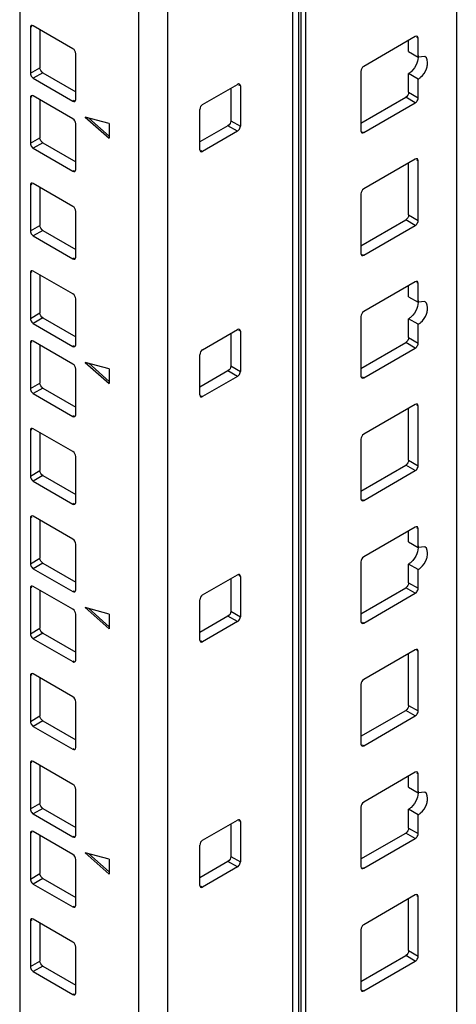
# Model space of a CAD drawing. Header units: millimetres. Extents: x 403 to 808, y 130 to 1563.
# Tile 10 of 14: x 743 to 808, y 840 to 986. Entities that reach past the tile are written whole.
import ezdxf

# ---------------------------------------------------------------- set-up
doc = ezdxf.new("R2010")
doc.units = ezdxf.units.MM
doc.header["$LTSCALE"] = 110.091572
doc.layers.add('00_COMPONENTS', color=7, linetype='CONTINUOUS')

msp = doc.modelspace()

# ---------------------------------------------------------------- linework, layer by layer
at = {"layer": '00_COMPONENTS', "color": 7, "linetype": 'Continuous'}
for p, q in [((807.8, 1362.55), (807.8, 166.58)), ((784.46, 142.8), (784.46, 1351.29)), ((784.76, 1351.7), (784.76, 150.83)), ((783.58, 141.58), (783.58, 1342.45)), ((743.1, 1339.49), (743.1, 143.51)), ((760.77, 130.86), (760.77, 1331.73)), ((765.02, 1331.73), (765.02, 130.86)), ((744.9, 985.19), (744.69, 985.06)), ((744.69, 985.06), (744.69, 978.29)), ((750.98, 981.92), (745.11, 985.31)), ((746.1, 984.74), (746.1, 979.1)), ((801.72, 983.72), (794.08, 979.31)), ((800.73, 981.51), (800.73, 983.14)), ((802.14, 983.47), (801.93, 983.59)), ((802.14, 980.69), (802.14, 983.47)), ((751.41, 974.41), (751.41, 981.18)), ((800.73, 981.51), (802.14, 980.69)), ((803.14, 980.79), (802.14, 980.69)), ((744.69, 978.29), (746.1, 979.1)), ((746.53, 978.37), (745.11, 977.55)), ((746.53, 978.37), (751.41, 975.55)), ((793.65, 978.57), (793.65, 969.75)), ((800.73, 975.47), (800.73, 978.25)), ((802.14, 977.43), (800.73, 978.25)), ((745.11, 977.55), (750.98, 974.16)), ((770.21, 973.67), (775.38, 976.65)), ((775.8, 976.41), (775.59, 976.53)), ((775.8, 976.41), (775.8, 970.45)), ((802.14, 974.65), (802.14, 977.43)), ((750.98, 971.55), (745.11, 974.94)), ((774.39, 976.08), (774.39, 971.26)), ((800.73, 975.47), (802.14, 974.65)), ((744.9, 974.82), (744.69, 974.69)), ((744.69, 974.69), (744.69, 967.92)), ((746.1, 974.37), (746.1, 968.73)), ((750.98, 974.16), (751.19, 974.29)), ((793.65, 970.9), (800.3, 974.73)), ((794.08, 969.51), (801.72, 973.92)), ((801.72, 973.92), (800.3, 974.73)), ((769.79, 966.98), (769.79, 972.94)), ((751.41, 964.04), (751.41, 970.82)), ((756.35, 970.85), (752.82, 971.8)), ((752.82, 971.8), (756.35, 968.66)), ((756.35, 968.97), (753.32, 971.66)), ((756.35, 970.85), (756.35, 968.66)), ((773.96, 970.53), (769.79, 968.12)), ((775.38, 969.71), (773.96, 970.53)), ((774.39, 971.26), (775.8, 970.45)), ((775.38, 969.71), (770.21, 966.73)), ((793.87, 969.63), (794.08, 969.51)), ((744.69, 967.92), (746.1, 968.73)), ((746.53, 968), (745.11, 967.18)), ((746.53, 968), (751.41, 965.18)), ((745.11, 967.18), (750.98, 963.79)), ((770, 966.86), (770.21, 966.73)), ((801.72, 965.57), (794.08, 961.16)), ((800.73, 957.32), (800.73, 965)), ((802.14, 965.32), (801.93, 965.45)), ((802.14, 956.51), (802.14, 965.32)), ((750.98, 963.79), (751.19, 963.92)), ((744.9, 961.85), (744.69, 961.73)), ((750.98, 958.59), (745.11, 961.98)), ((744.69, 961.73), (744.69, 954.95)), ((746.1, 961.41), (746.1, 955.77)), ((793.65, 960.43), (793.65, 951.61)), ((751.41, 951.08), (751.41, 957.85)), ((793.65, 952.75), (800.3, 956.59)), ((801.72, 955.77), (800.3, 956.59)), ((800.73, 957.32), (802.14, 956.51)), ((744.69, 954.95), (746.1, 955.77)), ((746.53, 955.04), (745.11, 954.22)), ((746.53, 955.04), (751.41, 952.22)), ((794.08, 951.36), (801.72, 955.77)), ((745.11, 954.22), (750.98, 950.83)), ((750.98, 950.83), (751.19, 950.95)), ((793.87, 951.48), (794.08, 951.36)), ((744.9, 948.89), (744.69, 948.77)), ((744.69, 948.77), (744.69, 941.99)), ((750.98, 945.63), (745.11, 949.01)), ((746.1, 948.44), (746.1, 942.81)), ((801.72, 947.42), (794.08, 943.01)), ((802.14, 947.18), (801.93, 947.3)), ((802.14, 944.4), (802.14, 947.18)), ((800.73, 945.22), (800.73, 946.85)), ((751.41, 938.11), (751.41, 944.89)), ((800.73, 945.22), (802.14, 944.4)), ((803.14, 944.5), (802.14, 944.4)), ((744.69, 941.99), (746.1, 942.81)), ((746.53, 942.07), (745.11, 941.26)), ((746.53, 942.07), (751.41, 939.26)), ((793.65, 942.28), (793.65, 933.46)), ((800.73, 939.18), (800.73, 941.95)), ((802.14, 941.14), (800.73, 941.95)), ((745.11, 941.26), (750.98, 937.87)), ((770.21, 937.38), (775.38, 940.36)), ((775.8, 940.11), (775.59, 940.24)), ((775.8, 940.11), (775.8, 934.15)), ((802.14, 938.36), (802.14, 941.14)), ((744.9, 938.52), (744.69, 938.4)), ((750.98, 935.26), (745.11, 938.65)), ((774.39, 939.79), (774.39, 934.97)), ((793.65, 934.6), (800.3, 938.44)), ((801.72, 937.62), (800.3, 938.44)), ((800.73, 939.18), (802.14, 938.36)), ((744.69, 938.4), (744.69, 931.62)), ((746.1, 938.07), (746.1, 932.44)), ((750.98, 937.87), (751.19, 937.99)), ((794.08, 933.22), (801.72, 937.62)), ((769.79, 930.68), (769.79, 936.64)), ((751.41, 927.74), (751.41, 934.52)), ((756.35, 934.55), (752.82, 935.5)), ((752.82, 935.5), (756.35, 932.37)), ((756.35, 932.68), (753.32, 935.37)), ((756.35, 934.55), (756.35, 932.37)), ((773.96, 934.24), (769.79, 931.83)), ((775.38, 933.42), (773.96, 934.24)), ((774.39, 934.97), (775.8, 934.15)), ((775.38, 933.42), (770.21, 930.44)), ((793.87, 933.34), (794.08, 933.22)), ((744.69, 931.62), (746.1, 932.44)), ((746.53, 931.7), (745.11, 930.89)), ((746.53, 931.7), (751.41, 928.89)), ((745.11, 930.89), (750.98, 927.5)), ((770, 930.56), (770.21, 930.44)), ((801.72, 929.28), (794.08, 924.87)), ((800.73, 921.03), (800.73, 928.7)), ((802.14, 929.03), (801.93, 929.15)), ((802.14, 920.21), (802.14, 929.03)), ((750.98, 927.5), (751.19, 927.62)), ((744.9, 925.56), (744.69, 925.44)), ((744.69, 925.44), (744.69, 918.66)), ((750.98, 922.29), (745.11, 925.68)), ((746.1, 925.11), (746.1, 919.48)), ((793.65, 924.13), (793.65, 915.31)), ((751.41, 914.78), (751.41, 921.56)), ((800.73, 921.03), (802.14, 920.21)), ((793.65, 916.46), (800.3, 920.29)), ((801.72, 919.48), (800.3, 920.29)), ((744.69, 918.66), (746.1, 919.48)), ((746.53, 918.74), (745.11, 917.93)), ((746.53, 918.74), (751.41, 915.93)), ((794.08, 915.07), (801.72, 919.48)), ((745.11, 917.93), (750.98, 914.54)), ((793.87, 915.19), (794.08, 915.07)), ((750.98, 914.54), (751.19, 914.66)), ((744.9, 912.6), (744.69, 912.48)), ((744.69, 912.48), (744.69, 905.7)), ((750.98, 909.33), (745.11, 912.72)), ((746.1, 912.15), (746.1, 906.52)), ((801.72, 911.13), (794.08, 906.72)), ((802.14, 910.88), (801.93, 911.01)), ((802.14, 908.11), (802.14, 910.88)), ((800.73, 908.92), (800.73, 910.56)), ((751.41, 901.82), (751.41, 908.6)), ((800.73, 908.92), (802.14, 908.11)), ((803.14, 908.2), (802.14, 908.11)), ((744.69, 905.7), (746.1, 906.52)), ((746.53, 905.78), (745.11, 904.96)), ((745.11, 904.96), (750.98, 901.58)), ((746.53, 905.78), (751.41, 902.96)), ((793.65, 905.98), (793.65, 897.17)), ((802.14, 904.84), (800.73, 905.66)), ((800.73, 902.88), (800.73, 905.66)), ((770.21, 901.09), (775.38, 904.07)), ((774.39, 903.49), (774.39, 898.68)), ((775.8, 903.82), (775.59, 903.94)), ((775.8, 903.82), (775.8, 897.86)), ((802.14, 902.07), (802.14, 904.84)), ((744.9, 902.23), (744.69, 902.11)), ((744.69, 902.11), (744.69, 895.33)), ((750.98, 898.96), (745.11, 902.35)), ((793.65, 898.31), (800.3, 902.15)), ((801.72, 901.33), (800.3, 902.15)), ((800.73, 902.88), (802.14, 902.07)), ((746.1, 901.78), (746.1, 896.15)), ((750.98, 901.58), (751.19, 901.7)), ((794.08, 896.92), (801.72, 901.33)), ((756.35, 898.26), (752.82, 899.21)), ((752.82, 899.21), (756.35, 896.07)), ((769.79, 894.39), (769.79, 900.35)), ((751.41, 891.45), (751.41, 898.23)), ((756.35, 896.38), (753.32, 899.07)), ((756.35, 898.26), (756.35, 896.07)), ((773.96, 897.94), (769.79, 895.53)), ((775.38, 897.13), (773.96, 897.94)), ((774.39, 898.68), (775.8, 897.86)), ((775.38, 897.13), (770.21, 894.15)), ((793.87, 897.04), (794.08, 896.92)), ((744.69, 895.33), (746.1, 896.15)), ((746.53, 895.41), (745.11, 894.59)), ((746.53, 895.41), (751.41, 892.59)), ((745.11, 894.59), (750.98, 891.21)), ((770, 894.27), (770.21, 894.15)), ((801.72, 892.98), (794.08, 888.57)), ((800.73, 884.74), (800.73, 892.41)), ((802.14, 892.74), (801.93, 892.86)), ((802.14, 883.92), (802.14, 892.74)), ((750.98, 891.21), (751.19, 891.33)), ((744.9, 889.27), (744.69, 889.14)), ((744.69, 889.14), (744.69, 882.37)), ((750.98, 886), (745.11, 889.39)), ((746.1, 888.82), (746.1, 883.18)), ((793.65, 887.84), (793.65, 879.02)), ((751.41, 878.49), (751.41, 885.27)), ((800.73, 884.74), (802.14, 883.92)), ((744.69, 882.37), (746.1, 883.18)), ((793.65, 880.16), (800.3, 884)), ((794.08, 878.77), (801.72, 883.18)), ((801.72, 883.18), (800.3, 884)), ((746.53, 882.45), (745.11, 881.63)), ((745.11, 881.63), (750.98, 878.24)), ((746.53, 882.45), (751.41, 879.63)), ((793.87, 878.9), (794.08, 878.77)), ((750.98, 878.24), (751.19, 878.37)), ((744.9, 876.31), (744.69, 876.18)), ((744.69, 876.18), (744.69, 869.41)), ((750.98, 873.04), (745.11, 876.43)), ((746.1, 875.86), (746.1, 870.22)), ((801.72, 874.84), (794.08, 870.43)), ((802.14, 874.59), (801.93, 874.71)), ((802.14, 871.81), (802.14, 874.59)), ((800.73, 872.63), (800.73, 874.26)), ((751.41, 865.53), (751.41, 872.3)), ((800.73, 872.63), (802.14, 871.81)), ((803.14, 871.91), (802.14, 871.81)), ((744.69, 869.41), (746.1, 870.22)), ((746.53, 869.49), (745.11, 868.67)), ((745.11, 868.67), (750.98, 865.28)), ((746.53, 869.49), (751.41, 866.67)), ((793.65, 869.69), (793.65, 860.87)), ((802.14, 868.55), (800.73, 869.36)), ((800.73, 866.59), (800.73, 869.36)), ((802.14, 865.77), (802.14, 868.55)), ((770.21, 864.79), (775.38, 867.77)), ((774.39, 867.2), (774.39, 862.38)), ((775.8, 867.53), (775.59, 867.65)), ((775.8, 867.53), (775.8, 861.57)), ((744.9, 865.94), (744.69, 865.81)), ((744.69, 865.81), (744.69, 859.04)), ((750.98, 862.67), (745.11, 866.06)), ((793.65, 862.02), (800.3, 865.85)), ((801.72, 865.04), (800.3, 865.85)), ((800.73, 866.59), (802.14, 865.77)), ((746.1, 865.49), (746.1, 859.85)), ((750.98, 865.28), (751.19, 865.4)), ((794.08, 860.63), (801.72, 865.04)), ((756.35, 861.97), (752.82, 862.91)), ((752.82, 862.91), (756.35, 859.78)), ((756.35, 860.09), (753.32, 862.78)), ((769.79, 858.1), (769.79, 864.06)), ((751.41, 855.16), (751.41, 861.93)), ((756.35, 861.97), (756.35, 859.78)), ((773.96, 861.65), (769.79, 859.24)), ((775.38, 860.83), (773.96, 861.65)), ((774.39, 862.38), (775.8, 861.57)), ((744.69, 859.04), (746.1, 859.85)), ((775.38, 860.83), (770.21, 857.85)), ((793.87, 860.75), (794.08, 860.63)), ((746.53, 859.12), (745.11, 858.3)), ((745.11, 858.3), (750.98, 854.91)), ((746.53, 859.12), (751.41, 856.3)), ((770, 857.97), (770.21, 857.85)), ((801.72, 856.69), (794.08, 852.28)), ((800.73, 848.44), (800.73, 856.12)), ((802.14, 856.44), (801.93, 856.57)), ((802.14, 847.63), (802.14, 856.44)), ((750.98, 854.91), (751.19, 855.04)), ((744.9, 852.97), (744.69, 852.85)), ((744.69, 852.85), (744.69, 846.07)), ((750.98, 849.71), (745.11, 853.1)), ((746.1, 852.52), (746.1, 846.89)), ((793.65, 851.54), (793.65, 842.73)), ((751.41, 842.2), (751.41, 848.97)), ((800.73, 848.44), (802.14, 847.63)), ((744.69, 846.07), (746.1, 846.89)), ((793.65, 843.87), (800.3, 847.71)), ((794.08, 842.48), (801.72, 846.89)), ((801.72, 846.89), (800.3, 847.71)), ((746.53, 846.16), (745.11, 845.34)), ((745.11, 845.34), (750.98, 841.95)), ((746.53, 846.16), (751.41, 843.34)), ((793.87, 842.6), (794.08, 842.48)), ((750.98, 841.95), (751.19, 842.07))]:
    msp.add_line(p, q, dxfattribs=at)
at = {"layer": '00_COMPONENTS', "color": 208, "linetype": 'Continuous', "true_color": 0x37005f}
msp.add_line((785.46, 1351.29), (785.46, 150.42), dxfattribs=at)
at = {"layer": '00_COMPONENTS', "color": 7, "linetype": 'Continuous'}
for points in [[(744.81, 985.34), (744.72, 985.29), (744.69, 985.16), (744.69, 985.06)], [(745.11, 985.31), (745.02, 985.36), (744.9, 985.39), (744.81, 985.34)], [(802.02, 983.75), (801.93, 983.8), (801.8, 983.77), (801.72, 983.72)], [(802.14, 983.47), (802.14, 983.57), (802.1, 983.7), (802.02, 983.75)], [(751.41, 981.18), (751.41, 981.47), (751.23, 981.78), (750.98, 981.92)], [(802.12, 980.93), (802.18, 980.55), (802.09, 980.14), (801.95, 979.78)], [(794.08, 979.31), (793.83, 979.17), (793.65, 978.85), (793.65, 978.57)], [(744.69, 978.29), (744.69, 978.1), (744.77, 977.9), (744.89, 977.75)], [(746.53, 978.37), (746.28, 978.51), (746.1, 978.82), (746.1, 979.1)], [(744.89, 977.75), (744.95, 977.67), (745.02, 977.6), (745.11, 977.55)], [(775.68, 976.68), (775.59, 976.73), (775.46, 976.7), (775.38, 976.65)], [(775.8, 976.41), (775.8, 976.51), (775.76, 976.63), (775.68, 976.68)], [(744.81, 974.97), (744.72, 974.92), (744.69, 974.79), (744.69, 974.69)], [(745.11, 974.94), (745.02, 974.99), (744.9, 975.02), (744.81, 974.97)], [(800.73, 975.47), (800.73, 975.19), (800.55, 974.88), (800.3, 974.73)], [(750.98, 974.16), (751.07, 974.11), (751.19, 974.08), (751.28, 974.13)], [(751.28, 974.13), (751.37, 974.18), (751.41, 974.31), (751.41, 974.41)], [(770.21, 973.67), (769.97, 973.53), (769.79, 973.22), (769.79, 972.94)], [(801.72, 973.92), (801.88, 974.01), (802, 974.18), (802.08, 974.36)], [(802.08, 974.36), (802.11, 974.45), (802.14, 974.55), (802.14, 974.65)], [(751.41, 970.82), (751.41, 971.1), (751.23, 971.41), (750.98, 971.55)], [(774.39, 971.26), (774.39, 970.98), (774.21, 970.67), (773.96, 970.53)], [(775.38, 969.71), (775.54, 969.81), (775.67, 969.98), (775.74, 970.15)], [(775.74, 970.15), (775.77, 970.25), (775.8, 970.35), (775.8, 970.45)], [(793.65, 969.75), (793.65, 969.65), (793.69, 969.53), (793.78, 969.48)], [(793.78, 969.48), (793.87, 969.43), (793.99, 969.46), (794.08, 969.51)], [(744.69, 967.92), (744.69, 967.73), (744.77, 967.53), (744.89, 967.38)], [(746.53, 968), (746.28, 968.14), (746.1, 968.45), (746.1, 968.73)], [(744.89, 967.38), (744.95, 967.3), (745.02, 967.23), (745.11, 967.18)], [(769.79, 966.98), (769.79, 966.88), (769.83, 966.75), (769.91, 966.7)], [(769.91, 966.7), (770, 966.65), (770.13, 966.68), (770.21, 966.73)], [(802.02, 965.6), (801.93, 965.65), (801.8, 965.62), (801.72, 965.57)], [(802.14, 965.32), (802.14, 965.42), (802.1, 965.55), (802.02, 965.6)], [(750.98, 963.79), (751.07, 963.74), (751.19, 963.71), (751.28, 963.76)], [(751.28, 963.76), (751.37, 963.81), (751.41, 963.94), (751.41, 964.04)], [(744.81, 962.01), (744.72, 961.96), (744.69, 961.83), (744.69, 961.73)], [(745.11, 961.98), (745.02, 962.03), (744.9, 962.06), (744.81, 962.01)], [(794.08, 961.16), (793.83, 961.02), (793.65, 960.71), (793.65, 960.43)], [(751.41, 957.85), (751.41, 958.14), (751.23, 958.45), (750.98, 958.59)], [(800.73, 957.32), (800.73, 957.04), (800.55, 956.73), (800.3, 956.59)], [(801.72, 955.77), (801.88, 955.87), (802, 956.04), (802.08, 956.21)], [(802.08, 956.21), (802.11, 956.3), (802.14, 956.41), (802.14, 956.51)], [(744.69, 954.95), (744.69, 954.76), (744.77, 954.57), (744.89, 954.42)], [(746.53, 955.04), (746.28, 955.18), (746.1, 955.49), (746.1, 955.77)], [(744.89, 954.42), (744.95, 954.34), (745.02, 954.27), (745.11, 954.22)], [(793.65, 951.61), (793.65, 951.51), (793.69, 951.38), (793.78, 951.33)], [(750.98, 950.83), (751.07, 950.78), (751.19, 950.75), (751.28, 950.8)], [(751.28, 950.8), (751.37, 950.85), (751.41, 950.98), (751.41, 951.08)], [(793.78, 951.33), (793.87, 951.28), (793.99, 951.31), (794.08, 951.36)], [(744.81, 949.04), (744.72, 948.99), (744.69, 948.87), (744.69, 948.77)], [(745.11, 949.01), (745.02, 949.06), (744.9, 949.09), (744.81, 949.04)], [(802.02, 947.45), (801.93, 947.5), (801.8, 947.47), (801.72, 947.42)], [(802.14, 947.18), (802.14, 947.28), (802.1, 947.4), (802.02, 947.45)], [(751.41, 944.89), (751.41, 945.17), (751.23, 945.48), (750.98, 945.63)], [(802.12, 944.64), (802.18, 944.26), (802.09, 943.85), (801.95, 943.49)], [(746.53, 942.07), (746.28, 942.22), (746.1, 942.53), (746.1, 942.81)], [(794.08, 943.01), (793.83, 942.87), (793.65, 942.56), (793.65, 942.28)], [(744.69, 941.99), (744.69, 941.8), (744.77, 941.61), (744.89, 941.46)], [(744.89, 941.46), (744.95, 941.38), (745.02, 941.31), (745.11, 941.26)], [(775.68, 940.39), (775.59, 940.44), (775.46, 940.41), (775.38, 940.36)], [(775.8, 940.11), (775.8, 940.22), (775.76, 940.34), (775.68, 940.39)], [(744.81, 938.67), (744.72, 938.62), (744.69, 938.5), (744.69, 938.4)], [(745.11, 938.65), (745.02, 938.7), (744.9, 938.73), (744.81, 938.67)], [(800.73, 939.18), (800.73, 938.89), (800.55, 938.58), (800.3, 938.44)], [(750.98, 937.87), (751.07, 937.82), (751.19, 937.79), (751.28, 937.84)], [(751.28, 937.84), (751.37, 937.89), (751.41, 938.01), (751.41, 938.11)], [(770.21, 937.38), (769.97, 937.24), (769.79, 936.93), (769.79, 936.64)], [(801.72, 937.62), (801.88, 937.72), (802, 937.89), (802.08, 938.06)], [(802.08, 938.06), (802.11, 938.16), (802.14, 938.26), (802.14, 938.36)], [(751.41, 934.52), (751.41, 934.8), (751.23, 935.12), (750.98, 935.26)], [(774.39, 934.97), (774.39, 934.69), (774.21, 934.38), (773.96, 934.24)], [(775.74, 933.86), (775.77, 933.95), (775.8, 934.05), (775.8, 934.15)], [(775.38, 933.42), (775.54, 933.51), (775.67, 933.68), (775.74, 933.86)], [(793.65, 933.46), (793.65, 933.36), (793.69, 933.24), (793.78, 933.19)], [(793.78, 933.19), (793.87, 933.14), (793.99, 933.16), (794.08, 933.22)], [(744.69, 931.62), (744.69, 931.43), (744.77, 931.24), (744.89, 931.09)], [(746.53, 931.7), (746.28, 931.85), (746.1, 932.16), (746.1, 932.44)], [(744.89, 931.09), (744.95, 931.01), (745.02, 930.94), (745.11, 930.89)], [(769.79, 930.68), (769.79, 930.58), (769.83, 930.46), (769.91, 930.41)], [(769.91, 930.41), (770, 930.36), (770.13, 930.39), (770.21, 930.44)], [(802.02, 929.31), (801.93, 929.36), (801.8, 929.33), (801.72, 929.28)], [(802.14, 929.03), (802.14, 929.13), (802.1, 929.25), (802.02, 929.31)], [(750.98, 927.5), (751.07, 927.45), (751.19, 927.42), (751.28, 927.47)], [(751.28, 927.47), (751.37, 927.52), (751.41, 927.64), (751.41, 927.74)], [(744.81, 925.71), (744.72, 925.66), (744.69, 925.54), (744.69, 925.44)], [(745.11, 925.68), (745.02, 925.73), (744.9, 925.76), (744.81, 925.71)], [(794.08, 924.87), (793.83, 924.72), (793.65, 924.41), (793.65, 924.13)], [(751.41, 921.56), (751.41, 921.84), (751.23, 922.15), (750.98, 922.29)], [(800.73, 921.03), (800.73, 920.75), (800.55, 920.44), (800.3, 920.29)], [(801.72, 919.48), (801.88, 919.57), (802, 919.74), (802.08, 919.92)], [(802.08, 919.92), (802.11, 920.01), (802.14, 920.11), (802.14, 920.21)], [(744.69, 918.66), (744.69, 918.47), (744.77, 918.28), (744.89, 918.13)], [(744.89, 918.13), (744.95, 918.05), (745.02, 917.98), (745.11, 917.93)], [(746.53, 918.74), (746.28, 918.88), (746.1, 919.19), (746.1, 919.48)], [(793.65, 915.31), (793.65, 915.21), (793.69, 915.09), (793.78, 915.04)], [(750.98, 914.54), (751.07, 914.49), (751.19, 914.46), (751.28, 914.51)], [(751.28, 914.51), (751.37, 914.56), (751.41, 914.68), (751.41, 914.78)], [(793.78, 915.04), (793.87, 914.99), (793.99, 915.02), (794.08, 915.07)], [(744.81, 912.75), (744.72, 912.7), (744.69, 912.58), (744.69, 912.48)], [(745.11, 912.72), (745.02, 912.77), (744.9, 912.8), (744.81, 912.75)], [(802.02, 911.16), (801.93, 911.21), (801.8, 911.18), (801.72, 911.13)], [(802.14, 910.88), (802.14, 910.98), (802.1, 911.11), (802.02, 911.16)], [(751.41, 908.6), (751.41, 908.88), (751.23, 909.19), (750.98, 909.33)], [(802.12, 908.35), (802.18, 907.96), (802.09, 907.56), (801.95, 907.19)], [(746.53, 905.78), (746.28, 905.92), (746.1, 906.23), (746.1, 906.52)], [(794.08, 906.72), (793.83, 906.58), (793.65, 906.27), (793.65, 905.98)], [(744.69, 905.7), (744.69, 905.51), (744.77, 905.32), (744.89, 905.17)], [(744.89, 905.17), (744.95, 905.09), (745.02, 905.01), (745.11, 904.96)], [(775.68, 904.1), (775.59, 904.15), (775.46, 904.12), (775.38, 904.07)], [(775.8, 903.82), (775.8, 903.92), (775.76, 904.05), (775.68, 904.1)], [(744.81, 902.38), (744.72, 902.33), (744.69, 902.21), (744.69, 902.11)], [(745.11, 902.35), (745.02, 902.4), (744.9, 902.43), (744.81, 902.38)], [(800.73, 902.88), (800.73, 902.6), (800.55, 902.29), (800.3, 902.15)], [(802.08, 901.77), (802.11, 901.86), (802.14, 901.96), (802.14, 902.07)], [(750.98, 901.58), (751.07, 901.53), (751.19, 901.5), (751.28, 901.55)], [(751.28, 901.55), (751.37, 901.6), (751.41, 901.72), (751.41, 901.82)], [(770.21, 901.09), (769.97, 900.94), (769.79, 900.63), (769.79, 900.35)], [(801.72, 901.33), (801.88, 901.43), (802, 901.6), (802.08, 901.77)], [(751.41, 898.23), (751.41, 898.51), (751.23, 898.82), (750.98, 898.96)], [(774.39, 898.68), (774.39, 898.39), (774.21, 898.08), (773.96, 897.94)], [(775.74, 897.57), (775.77, 897.66), (775.8, 897.76), (775.8, 897.86)], [(775.38, 897.13), (775.54, 897.22), (775.67, 897.39), (775.74, 897.57)], [(793.65, 897.17), (793.65, 897.07), (793.69, 896.94), (793.78, 896.89)], [(793.78, 896.89), (793.87, 896.84), (793.99, 896.87), (794.08, 896.92)], [(744.69, 895.33), (744.69, 895.14), (744.77, 894.95), (744.89, 894.8)], [(744.89, 894.8), (744.95, 894.72), (745.02, 894.64), (745.11, 894.59)], [(746.53, 895.41), (746.28, 895.55), (746.1, 895.86), (746.1, 896.15)], [(769.79, 894.39), (769.79, 894.29), (769.83, 894.17), (769.91, 894.12)], [(769.91, 894.12), (770, 894.07), (770.13, 894.1), (770.21, 894.15)], [(802.02, 893.01), (801.93, 893.06), (801.8, 893.03), (801.72, 892.98)], [(802.14, 892.74), (802.14, 892.84), (802.1, 892.96), (802.02, 893.01)], [(750.98, 891.21), (751.07, 891.16), (751.19, 891.13), (751.28, 891.18)], [(751.28, 891.18), (751.37, 891.23), (751.41, 891.35), (751.41, 891.45)], [(744.81, 889.42), (744.72, 889.37), (744.69, 889.25), (744.69, 889.14)], [(745.11, 889.39), (745.02, 889.44), (744.9, 889.47), (744.81, 889.42)], [(794.08, 888.57), (793.83, 888.43), (793.65, 888.12), (793.65, 887.84)], [(751.41, 885.27), (751.41, 885.55), (751.23, 885.86), (750.98, 886)], [(800.73, 884.74), (800.73, 884.45), (800.55, 884.14), (800.3, 884)], [(746.53, 882.45), (746.28, 882.59), (746.1, 882.9), (746.1, 883.18)], [(801.72, 883.18), (801.88, 883.28), (802, 883.45), (802.08, 883.62)], [(802.08, 883.62), (802.11, 883.72), (802.14, 883.82), (802.14, 883.92)], [(744.69, 882.37), (744.69, 882.18), (744.77, 881.98), (744.89, 881.84)], [(744.89, 881.84), (744.95, 881.76), (745.02, 881.68), (745.11, 881.63)], [(793.65, 879.02), (793.65, 878.92), (793.69, 878.8), (793.78, 878.74)], [(793.78, 878.74), (793.87, 878.69), (793.99, 878.72), (794.08, 878.77)], [(750.98, 878.24), (751.07, 878.19), (751.19, 878.16), (751.28, 878.21)], [(751.28, 878.21), (751.37, 878.26), (751.41, 878.39), (751.41, 878.49)], [(744.81, 876.46), (744.72, 876.41), (744.69, 876.28), (744.69, 876.18)], [(745.11, 876.43), (745.02, 876.48), (744.9, 876.51), (744.81, 876.46)], [(802.02, 874.86), (801.93, 874.92), (801.8, 874.89), (801.72, 874.84)], [(802.14, 874.59), (802.14, 874.69), (802.1, 874.81), (802.02, 874.86)], [(751.41, 872.3), (751.41, 872.59), (751.23, 872.9), (750.98, 873.04)], [(802.12, 872.05), (802.18, 871.67), (802.09, 871.26), (801.95, 870.9)], [(746.53, 869.49), (746.28, 869.63), (746.1, 869.94), (746.1, 870.22)], [(794.08, 870.43), (793.83, 870.28), (793.65, 869.97), (793.65, 869.69)], [(744.69, 869.41), (744.69, 869.22), (744.77, 869.02), (744.89, 868.87)], [(744.89, 868.87), (744.95, 868.79), (745.02, 868.72), (745.11, 868.67)], [(775.68, 867.8), (775.59, 867.85), (775.46, 867.82), (775.38, 867.77)], [(775.8, 867.53), (775.8, 867.63), (775.76, 867.75), (775.68, 867.8)], [(744.81, 866.09), (744.72, 866.04), (744.69, 865.91), (744.69, 865.81)], [(745.11, 866.06), (745.02, 866.11), (744.9, 866.14), (744.81, 866.09)], [(800.73, 866.59), (800.73, 866.31), (800.55, 865.99), (800.3, 865.85)], [(802.08, 865.48), (802.11, 865.57), (802.14, 865.67), (802.14, 865.77)], [(750.98, 865.28), (751.07, 865.23), (751.19, 865.2), (751.28, 865.25)], [(751.28, 865.25), (751.37, 865.3), (751.41, 865.43), (751.41, 865.53)], [(770.21, 864.79), (769.97, 864.65), (769.79, 864.34), (769.79, 864.06)], [(801.72, 865.04), (801.88, 865.13), (802, 865.3), (802.08, 865.48)], [(751.41, 861.93), (751.41, 862.22), (751.23, 862.53), (750.98, 862.67)], [(774.39, 862.38), (774.39, 862.1), (774.21, 861.79), (773.96, 861.65)], [(775.38, 860.83), (775.54, 860.93), (775.67, 861.1), (775.74, 861.27)], [(775.74, 861.27), (775.77, 861.37), (775.8, 861.47), (775.8, 861.57)], [(746.53, 859.12), (746.28, 859.26), (746.1, 859.57), (746.1, 859.85)], [(793.65, 860.87), (793.65, 860.77), (793.69, 860.65), (793.78, 860.6)], [(793.78, 860.6), (793.87, 860.55), (793.99, 860.58), (794.08, 860.63)], [(744.69, 859.04), (744.69, 858.85), (744.77, 858.65), (744.89, 858.5)], [(744.89, 858.5), (744.95, 858.42), (745.02, 858.35), (745.11, 858.3)], [(769.79, 858.1), (769.79, 858), (769.83, 857.87), (769.91, 857.82)], [(769.91, 857.82), (770, 857.77), (770.13, 857.8), (770.21, 857.85)], [(802.02, 856.72), (801.93, 856.77), (801.8, 856.74), (801.72, 856.69)], [(802.14, 856.44), (802.14, 856.54), (802.1, 856.67), (802.02, 856.72)], [(750.98, 854.91), (751.07, 854.86), (751.19, 854.83), (751.28, 854.88)], [(751.28, 854.88), (751.37, 854.93), (751.41, 855.06), (751.41, 855.16)], [(744.81, 853.13), (744.72, 853.08), (744.69, 852.95), (744.69, 852.85)], [(745.11, 853.1), (745.02, 853.15), (744.9, 853.18), (744.81, 853.13)], [(794.08, 852.28), (793.83, 852.14), (793.65, 851.83), (793.65, 851.54)], [(751.41, 848.97), (751.41, 849.26), (751.23, 849.57), (750.98, 849.71)], [(800.73, 848.44), (800.73, 848.16), (800.55, 847.85), (800.3, 847.71)], [(746.53, 846.16), (746.28, 846.3), (746.1, 846.61), (746.1, 846.89)], [(801.72, 846.89), (801.88, 846.99), (802, 847.15), (802.08, 847.33)], [(802.08, 847.33), (802.11, 847.42), (802.14, 847.52), (802.14, 847.63)], [(744.69, 846.07), (744.69, 845.88), (744.77, 845.69), (744.89, 845.54)], [(744.89, 845.54), (744.95, 845.46), (745.02, 845.39), (745.11, 845.34)], [(793.65, 842.73), (793.65, 842.63), (793.69, 842.5), (793.78, 842.45)], [(793.78, 842.45), (793.87, 842.4), (793.99, 842.43), (794.08, 842.48)], [(750.98, 841.95), (751.07, 841.9), (751.19, 841.87), (751.28, 841.92)], [(751.28, 841.92), (751.37, 841.97), (751.41, 842.1), (751.41, 842.2)]]:
    msp.add_open_spline(points, degree=3, dxfattribs=at)
for points, knots in [([(803.36, 978.95), (803.44, 979.14), (803.62, 979.73), (803.52, 980.57), (803.14, 980.79)], [0, 0, 0, 0, 0.319225, 1, 1, 1, 1]), ([(801.95, 979.78), (801.77, 979.3), (801.39, 978.72), (800.86, 978.32), (800.73, 978.25)], [0, 0, 0, 0, 0.771207, 1, 1, 1, 1]), ([(802.14, 977.43), (802.27, 977.5), (802.8, 977.9), (803.18, 978.48), (803.36, 978.95)], [0, 0, 0, 0, 0.228749, 1, 1, 1, 1]), ([(803.36, 942.66), (803.44, 942.85), (803.62, 943.43), (803.52, 944.28), (803.14, 944.5)], [0, 0, 0, 0, 0.319225, 1, 1, 1, 1]), ([(801.95, 943.49), (801.77, 943.01), (801.39, 942.43), (800.86, 942.03), (800.73, 941.95)], [0, 0, 0, 0, 0.771207, 1, 1, 1, 1]), ([(802.14, 941.14), (802.27, 941.21), (802.8, 941.61), (803.18, 942.18), (803.36, 942.66)], [0, 0, 0, 0, 0.228749, 1, 1, 1, 1]), ([(803.36, 906.36), (803.44, 906.55), (803.62, 907.14), (803.52, 907.99), (803.14, 908.21)], [0, 0, 0, 0, 0.319225, 1, 1, 1, 1]), ([(801.95, 907.19), (801.77, 906.72), (801.39, 906.13), (800.86, 905.73), (800.73, 905.66)], [0, 0, 0, 0, 0.771207, 1, 1, 1, 1]), ([(802.14, 904.84), (802.27, 904.92), (802.8, 905.31), (803.18, 905.89), (803.36, 906.36)], [0, 0, 0, 0, 0.228749, 1, 1, 1, 1]), ([(803.36, 870.07), (803.44, 870.26), (803.62, 870.85), (803.52, 871.69), (803.14, 871.91)], [0, 0, 0, 0, 0.319225, 1, 1, 1, 1]), ([(801.95, 870.9), (801.77, 870.42), (801.39, 869.84), (800.86, 869.44), (800.73, 869.36)], [0, 0, 0, 0, 0.771207, 1, 1, 1, 1]), ([(802.14, 868.55), (802.27, 868.62), (802.8, 869.02), (803.18, 869.6), (803.36, 870.07)], [0, 0, 0, 0, 0.228749, 1, 1, 1, 1])]:
    msp.add_open_spline(points, degree=3, knots=knots, dxfattribs=at)

doc.saveas('drawing.dxf')
